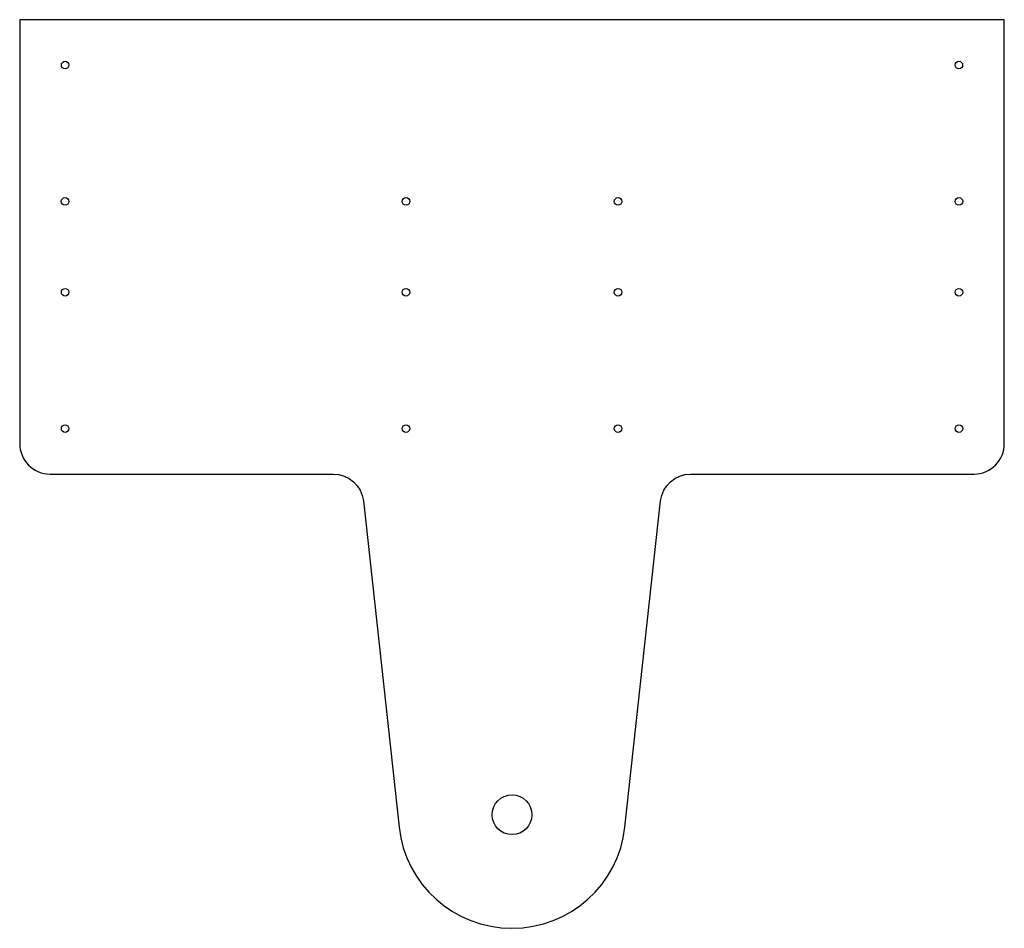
# Model space of a CAD drawing. Header units: millimetres. Extents: x 320 to 580, y 240 to 480.
import ezdxf

# ---------------------------------------------------------------- set-up
doc = ezdxf.new("R2010")
doc.units = ezdxf.units.MM
doc.layers.get('0').update_dxf_attribs({"linetype": 'CONTINUOUS'})

msp = doc.modelspace()

# ---------------------------------------------------------------- linework, layer by layer
msp.add_lwpolyline([(571.93, 360, 0.414214), (579.93, 368), (579.93, 480), (319.95, 480), (319.95, 368, 0.414214), (327.95, 360), (402.76, 360, -0.382722), (410.72, 352.87), (420.11, 266.75, 0.896805), (479.76, 266.75), (489.16, 352.87, -0.382722), (497.11, 360)], format="xyb", close=True)
for centre, radius in [((331.95, 468), 1), ((567.93, 468), 1), ((331.94, 432), 1), ((421.95, 432), 1), ((477.93, 432), 1), ((567.94, 432), 1), ((331.95, 408), 1), ((421.94, 408), 1), ((477.94, 408), 1), ((567.94, 408), 1), ((331.95, 372), 1), ((421.94, 372), 1), ((477.94, 372), 1), ((567.94, 372), 1), ((449.94, 270), 5.25)]:
    msp.add_circle(centre, radius)

doc.saveas('drawing.dxf')
